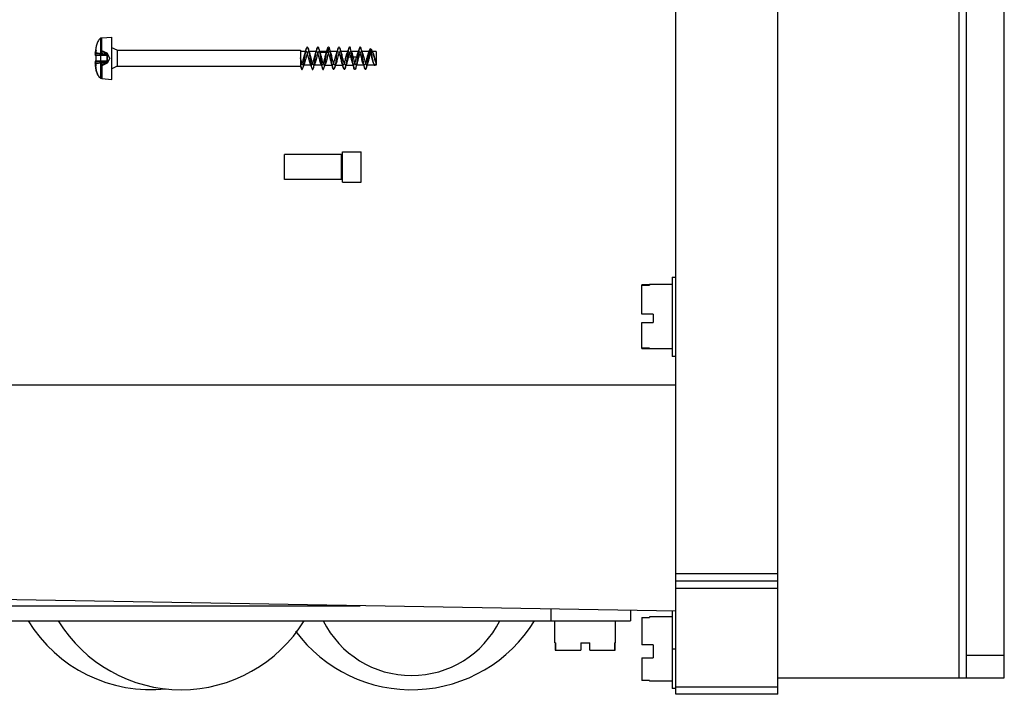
# Model space of a CAD drawing. Header units: millimetres. Extents: x 46 to 246, y 34 to 374.
# Tile 2 of 4: x 116 to 246, y 34 to 123. Entities that reach past the tile are written whole.
import ezdxf

# ---------------------------------------------------------------- set-up
doc = ezdxf.new("R2010")
doc.units = ezdxf.units.MM
doc.header["$LTSCALE"] = 26.55006
doc.layers.get('0').update_dxf_attribs({"linetype": 'CONTINUOUS'})

msp = doc.modelspace()

# ---------------------------------------------------------------- linework, layer by layer
at = {"color": 7}
for p, q in [((202.99, 33.65), (202.99, 373.65)), ((216.49, 33.65), (216.49, 373.65)), ((240.49, 35.85), (240.49, 371.45)), ((241.49, 35.85), (241.49, 371.45)), ((246.49, 35.85), (246.49, 371.45)), ((126.79, 120.51), (126.79, 115.23)), ((126.99, 120.56), (128.29, 120.67)), ((126.99, 118.46), (126.99, 120.56)), ((128.29, 115.07), (128.29, 120.67)), ((126.21, 118.92), (126.24, 118.9)), ((126.21, 118.88), (126.24, 118.9)), ((126.24, 118.54), (126.24, 118.9)), ((127.67, 118.53), (126.99, 118.87)), ((128.99, 118.92), (128.29, 119.27)), ((128.99, 118.92), (153.29, 118.92)), ((128.99, 118.92), (128.99, 116.82)), ((153.29, 118.92), (153.29, 116.82)), ((154.02, 118.77), (153.29, 118.77)), ((155.43, 118.77), (154.35, 118.77)), ((155.69, 119.22), (155.85, 118.68)), ((156.83, 118.77), (155.75, 118.77)), ((155.85, 118.68), (156.93, 118.68)), ((156.93, 118.68), (157.09, 119.22)), ((158.23, 118.77), (157.15, 118.77)), ((159.63, 118.77), (158.55, 118.77)), ((161.03, 118.77), (159.95, 118.77)), ((162.43, 118.77), (161.35, 118.77)), ((162.68, 119.03), (162.52, 119.1)), ((163.29, 118.77), (162.75, 118.77)), ((162.92, 118.53), (162.84, 118.74)), ((163.29, 118.77), (163.29, 116.97)), ((126.99, 118.46), (126.12, 118.57)), ((126.12, 118.57), (126.12, 118.56)), ((126.12, 118.56), (126.12, 118.57)), ((126.12, 118.57), (126.99, 118.46)), ((126.12, 118.26), (127.69, 118.26)), ((127.68, 118.26), (126.12, 118.26)), ((126.12, 117.49), (127.69, 117.49)), ((127.69, 117.49), (126.12, 117.49)), ((126.2, 118.24), (126.2, 117.5)), ((126.24, 118.54), (127.53, 118.39)), ((127.54, 118.39), (126.24, 118.54)), ((127.54, 117.36), (126.24, 117.21)), ((127.54, 117.36), (126.24, 117.21)), ((127.69, 118.38), (126.99, 118.46)), ((128.02, 117.87), (127.67, 118.53)), ((127.67, 118.41), (127.69, 118.38)), ((127.67, 118.26), (127.68, 118.26)), ((128.02, 117.87), (127.67, 117.21)), ((127.67, 117.49), (127.68, 117.49)), ((127.69, 118.38), (127.68, 118.38)), ((127.68, 118.38), (127.68, 118.38)), ((127.68, 118.26), (127.68, 118.26)), ((127.69, 117.49), (127.68, 117.49)), ((127.69, 117.37), (127.68, 117.37)), ((159.65, 118.07), (159.49, 118.21)), ((159.65, 118.07), (160.73, 118.07)), ((160.89, 118.21), (160.73, 118.07)), ((126.99, 117.28), (126.12, 117.18)), ((126.12, 117.18), (126.99, 117.28)), ((126.12, 117.19), (126.12, 117.18)), ((126.12, 117.18), (126.12, 117.18)), ((126.21, 116.87), (126.24, 116.85)), ((126.21, 116.82), (126.24, 116.85)), ((126.24, 116.85), (126.24, 117.21)), ((126.99, 117.28), (126.99, 115.19)), ((127.67, 117.21), (126.99, 116.87)), ((128.99, 116.82), (128.29, 116.47)), ((128.99, 116.82), (153.29, 116.82)), ((153.29, 116.98), (153.33, 116.98)), ((153.29, 116.84), (153.38, 116.56)), ((153.65, 116.98), (154.72, 116.98)), ((155.05, 116.98), (156.13, 116.98)), ((156.45, 116.97), (157.53, 116.97)), ((157.85, 116.97), (158.93, 116.97)), ((159.25, 116.97), (160.33, 116.97)), ((160.65, 116.98), (161.73, 116.98)), ((162.05, 116.98), (163.13, 116.98)), ((162.96, 117.21), (163.01, 117.08)), ((163.29, 116.97), (163.14, 116.91)), ((126.99, 115.19), (128.29, 115.07)), ((158.71, 105.12), (151.19, 105.12)), ((151.19, 101.82), (151.19, 105.12)), ((158.71, 101.82), (158.71, 105.12)), ((158.83, 105.47), (161.33, 105.47)), ((158.83, 101.47), (158.83, 105.47)), ((161.33, 101.47), (161.33, 105.47)), ((158.71, 101.82), (151.19, 101.82)), ((158.83, 101.47), (161.33, 101.47)), ((202.49, 88.9), (202.99, 88.9)), ((202.49, 88.9), (202.49, 78.4)), ((199.49, 87.87), (198.49, 87.87)), ((198.49, 83.99), (198.49, 87.87)), ((198.49, 87.81), (199.49, 87.81)), ((202.49, 87.9), (199.49, 87.9)), ((199.49, 87.9), (199.49, 87.81)), ((199.99, 83.99), (198.49, 83.99)), ((199.99, 83.99), (199.99, 82.9)), ((198.49, 82.9), (199.99, 82.9)), ((198.49, 79.43), (198.49, 82.9)), ((199.49, 79.49), (198.49, 79.49)), ((198.49, 79.43), (199.49, 79.43)), ((199.49, 79.49), (199.49, 79.4)), ((202.49, 79.4), (199.49, 79.4)), ((202.99, 78.4), (202.49, 78.4)), ((76.49, 74.65), (202.99, 74.65)), ((202.99, 49.65), (216.49, 49.65)), ((216.49, 48.65), (202.99, 48.65)), ((216.49, 47.65), (202.99, 47.65)), ((202.99, 44.65), (101.49, 46.42)), ((104.99, 45.38), (161.17, 45.38)), ((186.49, 43.38), (186.49, 44.94)), ((196.99, 44.76), (196.99, 43.38)), ((202.49, 44.66), (202.49, 34.4)), ((104.99, 43.38), (196.99, 43.38)), ((186.99, 40.48), (186.99, 43.38)), ((194.99, 40.48), (194.99, 43.38)), ((198.49, 43.82), (199.49, 43.82)), ((198.49, 43.82), (198.49, 40.22)), ((199.49, 43.77), (198.49, 43.77)), ((202.49, 43.9), (199.49, 43.9)), ((199.49, 43.9), (199.49, 43.82)), ((186.99, 40.48), (187.09, 40.48)), ((187.03, 40.48), (187.03, 39.48)), ((187.09, 39.48), (187.09, 40.48)), ((190.39, 40.48), (191.59, 40.48)), ((190.39, 40.48), (190.39, 39.48)), ((191.59, 39.48), (191.59, 40.48)), ((194.88, 40.48), (194.99, 40.48)), ((194.88, 40.48), (194.88, 39.48)), ((194.94, 39.48), (194.94, 40.48)), ((187.03, 39.48), (190.39, 39.48)), ((191.59, 39.48), (194.94, 39.48)), ((199.99, 40.22), (198.49, 40.22)), ((199.99, 40.22), (199.99, 38.47)), ((202.49, 39.65), (202.99, 39.65)), ((198.49, 38.47), (199.99, 38.47)), ((198.49, 38.47), (198.49, 35.48)), ((241.49, 38.85), (246.49, 38.85)), ((198.49, 35.53), (199.49, 35.53)), ((199.49, 35.48), (198.49, 35.48)), ((199.49, 35.48), (199.49, 35.4)), ((202.49, 35.4), (199.49, 35.4)), ((216.49, 35.85), (246.49, 35.85)), ((202.99, 34.4), (202.49, 34.4)), ((202.99, 34.65), (216.49, 34.65)), ((216.49, 33.65), (202.99, 33.65))]:
    msp.add_line(p, q, dxfattribs=at)
for points in [[(154.08, 119.19), (153.97, 118.84), (153.86, 118.53)], [(154.52, 118.53), (154.41, 118.84), (154.3, 119.19)], [(155.48, 119.18), (155.37, 118.84), (155.26, 118.53)], [(155.92, 118.53), (155.81, 118.84), (155.7, 119.19)], [(156.88, 119.19), (156.77, 118.84), (156.66, 118.53)], [(157.32, 118.53), (157.21, 118.84), (157.1, 119.18)], [(158.28, 119.18), (158.16, 118.83), (158.06, 118.53)], [(158.72, 118.53), (158.61, 118.84), (158.5, 119.19)], [(159.68, 119.19), (159.57, 118.84), (159.46, 118.53)], [(160.12, 118.53), (160.01, 118.83), (159.9, 119.18)], [(161.08, 119.18), (160.97, 118.84), (160.86, 118.53)], [(161.52, 118.53), (161.41, 118.84), (161.3, 119.18)], [(162.4, 118.95), (162.33, 118.73), (162.26, 118.53)], [(153.6, 116.56), (153.71, 116.9), (153.81, 117.21)], [(154.56, 117.22), (154.67, 116.91), (154.78, 116.56)], [(155, 116.56), (155.11, 116.91), (155.22, 117.21)], [(155.96, 117.21), (156.07, 116.91), (156.18, 116.56)], [(156.4, 116.56), (156.51, 116.9), (156.62, 117.21)], [(157.36, 117.21), (157.47, 116.91), (157.58, 116.56)], [(157.8, 116.56), (157.91, 116.9), (158.02, 117.21)], [(158.76, 117.21), (158.87, 116.91), (158.98, 116.56)], [(159.2, 116.56), (159.31, 116.9), (159.42, 117.21)], [(160.16, 117.21), (160.27, 116.9), (160.38, 116.56)], [(160.6, 116.56), (160.71, 116.9), (160.82, 117.21)], [(161.56, 117.22), (161.67, 116.91), (161.78, 116.56)], [(162.02, 116.62), (162.12, 116.93), (162.22, 117.21)]]:
    msp.add_lwpolyline(points, dxfattribs=at)
for centre, radius, start, end in [((121.45, 95.3), 23.73, 78.3564, 78.6367), ((121.61, 96.1), 22.91, 78.3501, 78.6404), ((193.77, 62.64), 87.66, 140.3853, 140.502), ((191.82, 64.25), 85.14, 140.3841, 140.5043), ((134.96, 117.95), 8.84, 177.0995, 178.0359), ((134.9, 117.95), 8.79, 177.0975, 178.0289), ((134.99, 117.8), 8.88, 181.9565, 182.8992), ((134.96, 117.79), 8.84, 181.9641, 182.9005), ((193.77, 173.1), 87.66, 219.498, 219.6147), ((191.89, 171.55), 85.22, 219.4958, 219.6159), ((238.84, 106.16), 80.26, 171.366, 171.6069), ((121.45, 140.45), 23.73, 281.3633, 281.6436), ((121.6, 139.7), 22.96, 281.36, 281.6497), ((133.49, 53.34), 19.08, 211.4756, 276.0731), ((137.49, 53.34), 19.08, 211.4756, 328.5244), ((167.99, 53.34), 19.08, 216.373, 328.5244), ((167.99, 49.19), 13.05, 206.4382, 333.5618)]:
    msp.add_arc(centre, radius, start, end, dxfattribs=at)
for points, knots in [([(126.79, 120.51), (126.74, 120.47), (126.64, 120.37), (126.52, 120.2), (126.41, 119.98), (126.32, 119.74), (126.25, 119.5), (126.2, 119.27), (126.17, 119.06), (126.15, 118.88), (126.13, 118.72), (126.12, 118.62), (126.12, 118.57)], [0, 0, 0, 0, 0.092065, 0.192174, 0.305422, 0.431988, 0.557323, 0.668592, 0.767339, 0.855018, 0.932275, 1, 1, 1, 1]), ([(126.79, 120.51), (126.81, 120.51), (126.86, 120.52), (126.92, 120.52), (126.97, 120.53), (126.99, 120.53)], [0, 0, 0, 0, 0.334885, 0.667694, 1, 1, 1, 1]), ([(126.99, 120.53), (126.97, 120.53), (126.92, 120.52), (126.86, 120.52), (126.81, 120.51), (126.79, 120.51)], [0, 0, 0, 0, 0.332443, 0.665251, 1, 1, 1, 1]), ([(126.21, 118.92), (126.19, 118.89), (126.17, 118.81), (126.14, 118.69), (126.13, 118.6), (126.12, 118.56)], [0, 0, 0, 0, 0.31173, 0.644819, 1, 1, 1, 1]), ([(126.12, 118.56), (126.13, 118.6), (126.14, 118.69), (126.17, 118.81), (126.19, 118.89), (126.21, 118.92)], [0, 0, 0, 0, 0.355162, 0.688278, 1, 1, 1, 1]), ([(126.12, 118.4), (126.13, 118.45), (126.14, 118.56), (126.17, 118.72), (126.19, 118.82), (126.21, 118.88)], [0, 0, 0, 0, 0.333789, 0.666329, 1, 1, 1, 1]), ([(126.21, 118.92), (126.21, 118.92), (126.21, 118.91), (126.21, 118.89), (126.21, 118.88), (126.21, 118.88)], [0, 0, 0, 0, 0.334163, 0.665837, 1, 1, 1, 1]), ([(126.99, 118.8), (127.07, 118.76), (127.23, 118.67), (127.46, 118.54), (127.6, 118.45), (127.67, 118.41)], [0, 0, 0, 0, 0.350111, 0.683407, 1, 1, 1, 1]), ([(127.67, 118.41), (127.6, 118.45), (127.46, 118.54), (127.23, 118.67), (127.07, 118.76), (126.99, 118.8)], [0, 0, 0, 0, 0.315452, 0.648836, 1, 1, 1, 1]), ([(156.93, 118.68), (156.92, 118.69), (156.92, 118.7), (156.91, 118.71), (156.9, 118.73), (156.89, 118.74), (156.87, 118.75), (156.86, 118.76), (156.84, 118.77), (156.83, 118.77), (156.81, 118.77), (156.79, 118.76), (156.76, 118.73), (156.73, 118.7), (156.7, 118.64), (156.67, 118.56), (156.63, 118.45), (156.59, 118.32), (156.55, 118.17), (156.51, 118.01), (156.47, 117.85), (156.43, 117.69), (156.39, 117.53), (156.35, 117.38), (156.31, 117.25), (156.27, 117.15), (156.23, 117.07), (156.19, 117.01), (156.15, 116.97), (156.09, 116.98), (156.05, 117.02), (156.01, 117.08), (155.97, 117.18), (155.93, 117.29), (155.89, 117.43), (155.85, 117.58), (155.81, 117.74), (155.77, 117.9), (155.73, 118.06), (155.69, 118.22), (155.65, 118.37), (155.61, 118.5), (155.57, 118.6), (155.53, 118.69), (155.49, 118.74), (155.44, 118.77), (155.39, 118.76), (155.35, 118.72), (155.31, 118.65), (155.27, 118.56), (155.23, 118.44), (155.19, 118.3), (155.15, 118.15), (155.11, 117.99), (155.07, 117.83), (155.03, 117.67), (154.98, 117.51), (154.94, 117.37), (154.9, 117.24), (154.87, 117.14), (154.83, 117.06), (154.79, 117), (154.74, 116.97), (154.69, 116.98), (154.65, 117.03), (154.61, 117.1), (154.57, 117.19), (154.53, 117.31), (154.49, 117.45), (154.45, 117.6), (154.41, 117.76), (154.36, 117.93), (154.32, 118.09), (154.28, 118.25), (154.24, 118.39), (154.2, 118.52), (154.16, 118.62), (154.12, 118.7), (154.08, 118.75), (154.03, 118.78), (153.98, 118.76), (153.94, 118.71), (153.9, 118.64), (153.86, 118.54), (153.82, 118.42), (153.78, 118.28), (153.74, 118.13), (153.7, 117.97), (153.66, 117.81), (153.62, 117.65), (153.58, 117.49), (153.54, 117.35), (153.5, 117.22), (153.46, 117.12), (153.42, 117.05), (153.38, 117), (153.33, 116.97), (153.3, 116.98), (153.29, 116.99)], [0, 0, 0, 0, 0.001684, 0.003397, 0.005131, 0.006869, 0.008595, 0.010297, 0.01198, 0.013693, 0.015568, 0.017859, 0.020937, 0.025281, 0.031472, 0.040105, 0.051693, 0.066051, 0.081872, 0.098001, 0.114346, 0.131047, 0.147764, 0.163385, 0.176848, 0.188019, 0.196951, 0.203798, 0.208841, 0.213036, 0.218248, 0.225616, 0.235525, 0.24783, 0.262294, 0.278073, 0.294427, 0.311138, 0.328083, 0.344602, 0.360083, 0.373713, 0.38507, 0.394059, 0.400848, 0.405673, 0.409837, 0.415227, 0.422911, 0.433195, 0.446037, 0.460608, 0.476168, 0.492313, 0.508929, 0.52578, 0.5425, 0.557851, 0.571062, 0.581997, 0.590736, 0.597368, 0.602206, 0.606415, 0.611923, 0.619761, 0.630182, 0.642898, 0.657571, 0.673374, 0.689799, 0.70666, 0.723744, 0.740144, 0.755267, 0.768436, 0.779365, 0.788023, 0.794537, 0.799151, 0.803346, 0.809001, 0.817067, 0.827737, 0.840908, 0.855587, 0.871105, 0.887194, 0.903821, 0.920632, 0.937208, 0.952418, 0.965514, 0.976309, 0.984858, 0.991179, 0.995727, 1, 1, 1, 1]), ([(155.85, 118.68), (155.84, 118.7), (155.82, 118.74), (155.77, 118.77), (155.72, 118.77), (155.67, 118.73), (155.64, 118.66), (155.6, 118.57), (155.56, 118.45), (155.51, 118.32), (155.47, 118.17), (155.43, 118.01), (155.39, 117.85), (155.35, 117.68), (155.31, 117.52), (155.27, 117.38), (155.23, 117.25), (155.19, 117.14), (155.15, 117.06), (155.11, 117), (155.06, 116.97), (155.01, 116.98), (154.97, 117.02), (154.93, 117.09), (154.89, 117.19), (154.85, 117.3), (154.81, 117.44), (154.77, 117.59), (154.73, 117.75), (154.69, 117.91), (154.65, 118.08), (154.61, 118.24), (154.57, 118.38), (154.53, 118.51), (154.49, 118.61), (154.45, 118.69), (154.41, 118.75), (154.36, 118.78), (154.31, 118.76), (154.27, 118.72), (154.23, 118.64), (154.19, 118.55), (154.15, 118.42), (154.11, 118.28), (154.06, 118.13), (154.02, 117.97), (153.98, 117.81), (153.94, 117.64), (153.9, 117.49), (153.86, 117.35), (153.82, 117.22), (153.78, 117.12), (153.74, 117.05), (153.7, 117), (153.65, 116.97), (153.6, 116.99), (153.56, 117.03), (153.52, 117.11), (153.48, 117.21), (153.44, 117.33), (153.4, 117.47), (153.36, 117.62), (153.32, 117.77), (153.3, 117.87), (153.29, 117.92)], [0, 0, 0, 0, 0.00988, 0.016942, 0.022887, 0.030378, 0.040912, 0.055083, 0.072869, 0.093427, 0.115669, 0.138749, 0.162314, 0.186227, 0.209947, 0.231854, 0.251127, 0.267151, 0.279837, 0.289342, 0.296204, 0.302212, 0.309925, 0.320651, 0.334915, 0.352579, 0.373368, 0.395875, 0.419155, 0.442874, 0.466845, 0.490184, 0.512041, 0.531076, 0.546798, 0.559143, 0.568382, 0.575056, 0.581183, 0.589227, 0.600594, 0.615629, 0.634112, 0.654952, 0.677394, 0.700625, 0.724511, 0.74869, 0.77216, 0.793249, 0.811501, 0.826512, 0.838399, 0.847349, 0.853968, 0.86014, 0.868392, 0.879898, 0.895014, 0.913585, 0.934874, 0.957268, 0.979378, 1, 1, 1, 1]), ([(153.84, 117.87), (153.86, 118.03), (153.91, 118.32), (153.97, 118.73), (154.04, 119.06), (154.08, 119.25), (154.19, 119.41), (154.3, 119.25), (154.33, 119.05), (154.41, 118.72), (154.47, 118.32), (154.52, 118.03), (154.54, 117.87)], [0, 0, 0, 0, 0.151542, 0.287558, 0.396828, 0.468136, 0.500192, 0.533218, 0.605765, 0.714376, 0.850054, 1, 1, 1, 1]), ([(155.24, 117.87), (155.26, 118.01), (155.3, 118.29), (155.36, 118.67), (155.42, 118.99), (155.49, 119.2), (155.53, 119.37), (155.66, 119.36), (155.67, 119.27), (155.69, 119.22)], [0, 0, 0, 0, 0.246978, 0.476635, 0.666505, 0.803513, 0.879968, 0.917265, 1, 1, 1, 1]), ([(155.69, 119.22), (155.71, 119.15), (155.76, 118.96), (155.82, 118.65), (155.88, 118.28), (155.92, 118.01), (155.94, 117.87)], [0, 0, 0, 0, 0.176047, 0.413145, 0.694111, 1, 1, 1, 1]), ([(159.65, 118.07), (159.62, 117.96), (159.57, 117.75), (159.49, 117.45), (159.41, 117.2), (159.36, 117.04), (159.23, 116.95), (159.13, 117.09), (159.06, 117.27), (158.98, 117.54), (158.91, 117.85), (158.83, 118.16), (158.75, 118.44), (158.68, 118.63), (158.6, 118.79), (158.45, 118.74), (158.4, 118.57), (158.32, 118.35), (158.24, 118.05), (158.16, 117.73), (158.09, 117.43), (158.01, 117.19), (157.95, 117.02), (157.82, 116.95), (157.72, 117.1), (157.66, 117.28), (157.58, 117.55), (157.5, 117.86), (157.42, 118.18), (157.35, 118.46), (157.28, 118.64), (157.19, 118.79), (157.05, 118.73), (157, 118.56), (156.91, 118.33), (156.84, 118.02), (156.76, 117.71), (156.68, 117.41), (156.6, 117.18), (156.55, 117.01), (156.4, 116.95), (156.32, 117.11), (156.25, 117.3), (156.17, 117.58), (156.1, 117.89), (156.02, 118.2), (155.94, 118.46), (155.88, 118.62), (155.85, 118.68)], [0, 0, 0, 0, 0.031284, 0.060955, 0.085375, 0.10161, 0.110227, 0.120748, 0.140067, 0.166746, 0.19695, 0.227553, 0.25519, 0.275919, 0.287732, 0.295605, 0.310574, 0.33373, 0.362712, 0.394212, 0.423867, 0.447944, 0.463794, 0.472001, 0.482905, 0.502359, 0.529037, 0.559827, 0.590859, 0.618077, 0.63815, 0.649415, 0.657495, 0.673162, 0.69706, 0.726429, 0.757834, 0.787086, 0.810449, 0.825756, 0.833797, 0.845433, 0.865646, 0.89279, 0.923231, 0.954034, 0.980545, 1, 1, 1, 1]), ([(156.64, 117.87), (156.66, 118.01), (156.7, 118.29), (156.76, 118.67), (156.82, 118.99), (156.89, 119.2), (156.93, 119.37), (157.06, 119.36), (157.07, 119.27), (157.09, 119.22)], [0, 0, 0, 0, 0.247602, 0.476035, 0.66649, 0.803299, 0.879852, 0.917051, 1, 1, 1, 1]), ([(156.93, 118.68), (156.96, 118.62), (157.02, 118.46), (157.1, 118.2), (157.18, 117.88), (157.25, 117.57), (157.33, 117.29), (157.4, 117.11), (157.49, 116.95), (157.63, 117.02), (157.68, 117.18), (157.76, 117.42), (157.84, 117.71), (157.92, 118.03), (157.99, 118.33), (158.07, 118.56), (158.13, 118.72), (158.26, 118.8), (158.35, 118.65), (158.42, 118.47), (158.5, 118.2), (158.57, 117.89), (158.65, 117.58), (158.73, 117.3), (158.8, 117.12), (158.88, 116.96), (159.02, 117), (159.07, 117.17), (159.16, 117.39), (159.23, 117.69), (159.31, 118), (159.38, 118.3), (159.47, 118.54), (159.52, 118.71), (159.65, 118.8), (159.75, 118.66), (159.81, 118.49), (159.89, 118.22), (159.96, 117.92), (160.03, 117.64), (160.1, 117.4), (160.16, 117.22), (160.21, 117.1), (160.25, 117.02), (160.29, 116.98), (160.34, 116.97), (160.38, 116.99), (160.41, 117.03), (160.43, 117.07), (160.46, 117.12), (160.48, 117.18), (160.5, 117.23), (160.52, 117.29), (160.54, 117.35), (160.56, 117.4), (160.57, 117.46), (160.58, 117.51), (160.6, 117.55), (160.61, 117.6), (160.62, 117.64), (160.63, 117.67), (160.64, 117.71), (160.64, 117.74), (160.65, 117.77), (160.66, 117.8), (160.66, 117.82), (160.67, 117.84), (160.68, 117.87), (160.68, 117.89), (160.68, 117.9), (160.69, 117.92), (160.69, 117.93), (160.7, 117.95), (160.7, 117.96), (160.7, 117.97), (160.71, 117.99), (160.71, 118), (160.71, 118.01), (160.71, 118.02), (160.72, 118.03), (160.72, 118.05), (160.72, 118.06), (160.73, 118.06), (160.73, 118.07), (160.73, 118.07)], [0, 0, 0, 0, 0.019606, 0.046144, 0.076638, 0.107644, 0.135012, 0.154968, 0.166286, 0.174368, 0.189839, 0.213291, 0.242571, 0.273733, 0.302814, 0.326339, 0.341843, 0.350012, 0.360864, 0.380309, 0.406774, 0.437263, 0.467956, 0.49492, 0.515057, 0.526765, 0.534485, 0.549097, 0.572003, 0.600848, 0.632009, 0.661532, 0.685702, 0.702074, 0.710617, 0.720991, 0.739826, 0.766003, 0.795678, 0.823412, 0.846088, 0.863378, 0.875394, 0.883204, 0.888076, 0.891502, 0.894949, 0.899033, 0.903763, 0.909036, 0.914635, 0.920362, 0.925997, 0.931444, 0.936691, 0.941702, 0.946422, 0.950841, 0.95496, 0.958782, 0.962323, 0.965594, 0.968616, 0.971404, 0.973968, 0.976321, 0.978478, 0.980454, 0.982267, 0.983932, 0.985468, 0.986893, 0.988225, 0.989481, 0.990679, 0.991838, 0.992975, 0.994108, 0.995254, 0.99639, 0.997435, 0.998387, 0.999256, 1, 1, 1, 1]), ([(157.09, 119.22), (157.11, 119.15), (157.16, 118.96), (157.22, 118.65), (157.28, 118.28), (157.32, 118.01), (157.34, 117.87)], [0, 0, 0, 0, 0.175343, 0.41373, 0.696028, 1, 1, 1, 1]), ([(158.04, 117.87), (158.06, 118.03), (158.11, 118.33), (158.17, 118.73), (158.24, 119.06), (158.28, 119.25), (158.39, 119.41), (158.49, 119.25), (158.53, 119.06), (158.61, 118.73), (158.67, 118.33), (158.72, 118.03), (158.74, 117.87)], [0, 0, 0, 0, 0.151394, 0.288119, 0.396687, 0.467932, 0.50002, 0.532091, 0.602948, 0.711023, 0.847614, 1, 1, 1, 1]), ([(160.14, 117.87), (160.11, 118.03), (160.07, 118.34), (160.01, 118.75), (159.92, 119.08), (159.9, 119.28), (159.76, 119.41), (159.68, 119.2), (159.62, 118.99), (159.55, 118.62), (159.51, 118.36), (159.49, 118.21)], [0, 0, 0, 0, 0.174982, 0.332055, 0.455149, 0.532368, 0.564334, 0.609789, 0.702878, 0.837346, 1, 1, 1, 1]), ([(159.65, 118.07), (159.68, 118.17), (159.72, 118.36), (159.8, 118.58), (159.86, 118.75), (160.01, 118.78), (160.09, 118.61), (160.16, 118.4), (160.24, 118.11), (160.32, 117.79), (160.39, 117.49), (160.48, 117.24), (160.53, 117.06), (160.65, 116.95), (160.77, 117.06), (160.82, 117.24), (160.91, 117.49), (160.98, 117.8), (161.06, 118.11), (161.13, 118.4), (161.21, 118.6), (161.28, 118.76), (161.42, 118.77), (161.49, 118.6), (161.57, 118.4), (161.64, 118.11), (161.72, 117.8), (161.79, 117.5), (161.87, 117.24), (161.93, 117.07), (162.04, 116.95), (162.16, 117.05), (162.22, 117.23), (162.3, 117.48), (162.38, 117.79), (162.46, 118.1), (162.53, 118.39), (162.61, 118.6), (162.67, 118.76), (162.82, 118.77), (162.89, 118.6), (162.97, 118.39), (163.04, 118.1), (163.12, 117.78), (163.2, 117.48), (163.26, 117.28), (163.29, 117.2)], [0, 0, 0, 0, 0.030365, 0.054958, 0.06981, 0.078081, 0.091973, 0.115153, 0.146053, 0.178691, 0.209793, 0.237229, 0.255712, 0.265576, 0.275526, 0.293996, 0.321668, 0.353154, 0.38511, 0.415262, 0.438284, 0.451823, 0.459847, 0.473415, 0.496419, 0.526734, 0.558931, 0.590222, 0.617562, 0.63615, 0.646122, 0.655681, 0.67389, 0.701471, 0.733003, 0.765125, 0.795599, 0.81861, 0.832645, 0.840828, 0.854223, 0.87843, 0.908883, 0.941726, 0.97347, 1, 1, 1, 1]), ([(163.29, 117.2), (163.27, 117.14), (163.24, 117.05), (163.12, 116.95), (163.01, 117.07), (162.95, 117.25), (162.87, 117.51), (162.79, 117.81), (162.72, 118.12), (162.64, 118.41), (162.56, 118.61), (162.5, 118.77), (162.35, 118.76), (162.29, 118.59), (162.2, 118.38), (162.13, 118.09), (162.05, 117.78), (161.98, 117.48), (161.9, 117.23), (161.84, 117.05), (161.72, 116.95), (161.61, 117.07), (161.55, 117.24), (161.47, 117.5), (161.39, 117.81), (161.31, 118.13), (161.24, 118.42), (161.16, 118.61), (161.09, 118.78), (160.94, 118.75), (160.88, 118.58), (160.8, 118.36), (160.75, 118.17), (160.73, 118.07)], [0, 0, 0, 0, 0.026811, 0.041383, 0.056559, 0.084733, 0.125421, 0.172393, 0.219543, 0.264363, 0.297352, 0.31768, 0.329936, 0.351025, 0.386609, 0.431512, 0.478957, 0.525126, 0.565201, 0.591723, 0.606144, 0.621083, 0.649243, 0.690511, 0.737574, 0.786306, 0.830942, 0.863753, 0.884231, 0.89659, 0.918912, 0.955216, 1, 1, 1, 1]), ([(161.54, 117.87), (161.51, 118.03), (161.47, 118.34), (161.41, 118.75), (161.32, 119.08), (161.3, 119.28), (161.16, 119.41), (161.08, 119.2), (161.02, 118.99), (160.95, 118.62), (160.91, 118.35), (160.89, 118.21)], [0, 0, 0, 0, 0.175629, 0.332567, 0.454555, 0.532462, 0.564468, 0.610284, 0.704497, 0.83955, 1, 1, 1, 1]), ([(162.83, 117.87), (162.81, 117.99), (162.77, 118.22), (162.71, 118.53), (162.65, 118.81), (162.6, 118.97), (162.54, 119.13), (162.41, 119.05), (162.39, 118.87), (162.31, 118.61), (162.26, 118.26), (162.22, 118.01), (162.2, 117.87)], [0, 0, 0, 0, 0.138634, 0.267974, 0.376264, 0.453645, 0.495353, 0.522722, 0.589656, 0.697901, 0.84079, 1, 1, 1, 1]), ([(163.07, 117.87), (163.05, 117.98), (162.99, 118.2), (162.92, 118.49), (162.84, 118.75), (162.78, 118.92), (162.69, 119.06), (162.56, 119), (162.51, 118.83), (162.43, 118.58), (162.36, 118.25), (162.31, 118), (162.28, 117.87)], [0, 0, 0, 0, 0.134925, 0.261894, 0.371731, 0.450673, 0.495344, 0.528466, 0.595057, 0.699708, 0.839603, 1, 1, 1, 1]), ([(126.2, 118.24), (126.18, 118.25), (126.16, 118.25), (126.14, 118.25), (126.12, 118.25), (126.12, 118.26)], [0, 0, 0, 0, 0.449581, 0.771484, 1, 1, 1, 1]), ([(126.12, 118.26), (126.12, 118.26), (126.14, 118.25), (126.16, 118.25), (126.18, 118.25), (126.2, 118.24)], [0, 0, 0, 0, 0.23468, 0.558062, 1, 1, 1, 1]), ([(126.2, 117.5), (126.18, 117.5), (126.16, 117.5), (126.14, 117.49), (126.12, 117.49), (126.12, 117.49)], [0, 0, 0, 0, 0.449581, 0.771484, 1, 1, 1, 1]), ([(126.12, 117.49), (126.12, 117.49), (126.14, 117.5), (126.16, 117.5), (126.18, 117.5), (126.2, 117.5)], [0, 0, 0, 0, 0.233593, 0.556974, 1, 1, 1, 1]), ([(126.21, 116.87), (126.19, 116.92), (126.17, 117.03), (126.14, 117.19), (126.13, 117.29), (126.12, 117.35)], [0, 0, 0, 0, 0.33368, 0.666194, 1, 1, 1, 1]), ([(127.67, 118.26), (127.53, 118.26), (127.21, 118.25), (126.72, 118.25), (126.38, 118.25), (126.2, 118.24)], [0, 0, 0, 0, 0.29938, 0.633477, 1, 1, 1, 1]), ([(127.67, 118.26), (127.52, 118.26), (127.2, 118.25), (126.7, 118.25), (126.37, 118.25), (126.2, 118.24)], [0, 0, 0, 0, 0.316427, 0.650309, 1, 1, 1, 1]), ([(126.2, 117.5), (126.37, 117.5), (126.72, 117.5), (127.21, 117.49), (127.52, 117.49), (127.67, 117.49)], [0, 0, 0, 0, 0.363908, 0.697699, 1, 1, 1, 1]), ([(127.67, 117.49), (127.53, 117.49), (127.21, 117.49), (126.72, 117.5), (126.38, 117.5), (126.2, 117.5)], [0, 0, 0, 0, 0.300062, 0.634127, 1, 1, 1, 1]), ([(126.99, 118.46), (127.07, 118.45), (127.22, 118.43), (127.45, 118.41), (127.61, 118.39), (127.68, 118.38)], [0, 0, 0, 0, 0.335205, 0.668297, 1, 1, 1, 1]), ([(126.99, 117.28), (127.07, 117.29), (127.22, 117.31), (127.45, 117.34), (127.61, 117.36), (127.69, 117.37)], [0, 0, 0, 0, 0.335246, 0.668312, 1, 1, 1, 1]), ([(127.68, 117.37), (127.61, 117.36), (127.45, 117.34), (127.22, 117.31), (127.07, 117.29), (126.99, 117.28)], [0, 0, 0, 0, 0.334059, 0.66688, 1, 1, 1, 1]), ([(127.53, 118.39), (127.55, 118.39), (127.58, 118.38), (127.63, 118.38), (127.66, 118.38), (127.67, 118.38)], [0, 0, 0, 0, 0.338019, 0.67059, 1, 1, 1, 1]), ([(127.53, 118.39), (127.55, 118.38), (127.58, 118.36), (127.63, 118.33), (127.66, 118.31), (127.67, 118.3)], [0, 0, 0, 0, 0.334558, 0.666083, 1, 1, 1, 1]), ([(127.54, 118.39), (127.55, 118.38), (127.58, 118.36), (127.63, 118.33), (127.66, 118.31), (127.67, 118.3)], [0, 0, 0, 0, 0.334482, 0.665951, 1, 1, 1, 1]), ([(127.67, 118.38), (127.66, 118.38), (127.63, 118.38), (127.58, 118.38), (127.55, 118.39), (127.54, 118.39)], [0, 0, 0, 0, 0.329424, 0.661974, 1, 1, 1, 1]), ([(127.54, 117.36), (127.55, 117.37), (127.58, 117.39), (127.63, 117.42), (127.66, 117.44), (127.67, 117.45)], [0, 0, 0, 0, 0.334482, 0.665951, 1, 1, 1, 1]), ([(127.67, 117.45), (127.66, 117.44), (127.63, 117.42), (127.58, 117.39), (127.55, 117.37), (127.54, 117.36)], [0, 0, 0, 0, 0.333899, 0.665298, 1, 1, 1, 1]), ([(127.67, 117.37), (127.66, 117.37), (127.63, 117.37), (127.58, 117.36), (127.55, 117.36), (127.54, 117.36)], [0, 0, 0, 0, 0.329368, 0.66187, 1, 1, 1, 1]), ([(127.54, 117.36), (127.55, 117.36), (127.58, 117.36), (127.63, 117.37), (127.66, 117.37), (127.67, 117.37)], [0, 0, 0, 0, 0.338346, 0.670848, 1, 1, 1, 1]), ([(127.67, 118.41), (127.67, 118.43), (127.67, 118.47), (127.67, 118.51), (127.67, 118.53), (127.67, 118.53)], [0, 0, 0, 0, 0.549872, 0.88853, 1, 1, 1, 1]), ([(127.67, 118.53), (127.67, 118.53), (127.67, 118.51), (127.67, 118.47), (127.67, 118.43), (127.67, 118.41)], [0, 0, 0, 0, 0.112455, 0.448973, 1, 1, 1, 1]), ([(127.67, 118.41), (127.67, 118.4), (127.68, 118.4), (127.68, 118.39), (127.68, 118.38), (127.68, 118.38)], [0, 0, 0, 0, 0.344726, 0.664815, 1, 1, 1, 1]), ([(127.67, 118.3), (127.67, 118.31), (127.67, 118.33), (127.67, 118.35), (127.67, 118.37), (127.67, 118.38)], [0, 0, 0, 0, 0.346172, 0.702524, 1, 1, 1, 1]), ([(127.67, 118.38), (127.67, 118.37), (127.67, 118.35), (127.67, 118.33), (127.67, 118.31), (127.67, 118.3)], [0, 0, 0, 0, 0.297241, 0.653158, 1, 1, 1, 1]), ([(127.69, 118.26), (127.68, 118.26), (127.68, 118.27), (127.68, 118.28), (127.67, 118.29), (127.67, 118.3)], [0, 0, 0, 0, 0.332202, 0.663881, 1, 1, 1, 1]), ([(127.68, 118.26), (127.68, 118.27), (127.68, 118.27), (127.68, 118.29), (127.67, 118.29), (127.67, 118.3)], [0, 0, 0, 0, 0.334054, 0.648154, 1, 1, 1, 1]), ([(127.67, 117.49), (127.67, 117.55), (127.67, 117.68), (127.67, 117.87), (127.67, 118.07), (127.67, 118.2), (127.67, 118.26)], [0, 0, 0, 0, 0.238419, 0.499879, 0.760487, 1, 1, 1, 1]), ([(127.67, 118.26), (127.67, 118.2), (127.67, 118.07), (127.67, 117.87), (127.67, 117.68), (127.67, 117.55), (127.67, 117.49)], [0, 0, 0, 0, 0.237781, 0.499331, 0.76045, 1, 1, 1, 1]), ([(127.67, 117.45), (127.67, 117.45), (127.68, 117.46), (127.68, 117.48), (127.69, 117.48), (127.69, 117.49)], [0, 0, 0, 0, 0.338857, 0.65776, 1, 1, 1, 1]), ([(127.69, 117.49), (127.68, 117.48), (127.68, 117.47), (127.68, 117.46), (127.67, 117.45), (127.67, 117.45)], [0, 0, 0, 0, 0.324782, 0.656271, 1, 1, 1, 1]), ([(127.67, 117.45), (127.67, 117.44), (127.67, 117.42), (127.67, 117.39), (127.67, 117.38), (127.67, 117.37)], [0, 0, 0, 0, 0.346293, 0.702797, 1, 1, 1, 1]), ([(127.67, 117.45), (127.67, 117.44), (127.67, 117.42), (127.67, 117.39), (127.67, 117.38), (127.67, 117.37)], [0, 0, 0, 0, 0.344607, 0.700891, 1, 1, 1, 1]), ([(127.67, 117.34), (127.67, 117.34), (127.68, 117.35), (127.68, 117.36), (127.68, 117.36), (127.69, 117.37)], [0, 0, 0, 0, 0.345331, 0.665298, 1, 1, 1, 1]), ([(127.68, 117.37), (127.68, 117.36), (127.68, 117.36), (127.68, 117.35), (127.67, 117.34), (127.67, 117.34)], [0, 0, 0, 0, 0.334055, 0.646162, 1, 1, 1, 1]), ([(153.29, 116.94), (153.31, 116.83), (153.35, 116.66), (153.39, 116.47), (153.5, 116.34), (153.59, 116.51), (153.64, 116.7), (153.71, 117.03), (153.77, 117.43), (153.82, 117.72), (153.84, 117.87)], [0, 0, 0, 0, 0.145349, 0.241109, 0.283253, 0.332069, 0.436115, 0.59174, 0.785126, 1, 1, 1, 1]), ([(154.54, 117.87), (154.56, 117.72), (154.61, 117.42), (154.67, 117.01), (154.75, 116.68), (154.78, 116.49), (154.89, 116.34), (155, 116.5), (155.04, 116.7), (155.11, 117.03), (155.17, 117.43), (155.22, 117.72), (155.24, 117.87)], [0, 0, 0, 0, 0.152464, 0.289427, 0.397781, 0.468932, 0.500588, 0.534181, 0.607386, 0.716365, 0.852332, 1, 1, 1, 1]), ([(155.94, 117.87), (155.96, 117.72), (156.01, 117.43), (156.07, 117.03), (156.14, 116.69), (156.18, 116.5), (156.28, 116.34), (156.39, 116.49), (156.43, 116.68), (156.51, 117.02), (156.57, 117.42), (156.62, 117.72), (156.64, 117.87)], [0, 0, 0, 0, 0.149667, 0.285017, 0.394329, 0.466429, 0.499516, 0.531053, 0.602099, 0.711152, 0.848587, 1, 1, 1, 1]), ([(158.04, 117.87), (158.02, 117.72), (157.97, 117.42), (157.91, 117.02), (157.83, 116.69), (157.79, 116.5), (157.69, 116.34), (157.58, 116.49), (157.54, 116.69), (157.47, 117.02), (157.41, 117.42), (157.36, 117.72), (157.34, 117.87)], [0, 0, 0, 0, 0.151218, 0.286604, 0.394917, 0.467044, 0.499828, 0.532257, 0.604161, 0.712508, 0.848442, 1, 1, 1, 1]), ([(159.44, 117.87), (159.42, 117.72), (159.37, 117.42), (159.31, 117.02), (159.23, 116.69), (159.2, 116.49), (159.09, 116.34), (158.98, 116.5), (158.94, 116.69), (158.87, 117.03), (158.81, 117.43), (158.76, 117.72), (158.74, 117.87)], [0, 0, 0, 0, 0.149932, 0.287276, 0.3969, 0.468341, 0.500288, 0.533222, 0.605775, 0.715665, 0.851584, 1, 1, 1, 1]), ([(160.84, 117.87), (160.82, 117.72), (160.77, 117.42), (160.71, 117.02), (160.63, 116.68), (160.59, 116.49), (160.49, 116.34), (160.38, 116.49), (160.34, 116.69), (160.27, 117.02), (160.21, 117.42), (160.16, 117.72), (160.14, 117.87)], [0, 0, 0, 0, 0.151494, 0.288635, 0.397307, 0.468081, 0.500032, 0.532318, 0.60379, 0.711856, 0.84804, 1, 1, 1, 1]), ([(160.89, 118.21), (160.89, 118.2), (160.89, 118.19), (160.88, 118.18), (160.88, 118.16), (160.88, 118.14), (160.88, 118.12), (160.87, 118.1), (160.87, 118.08), (160.87, 118.06), (160.86, 118.03), (160.86, 118.01), (160.85, 117.98), (160.85, 117.94), (160.84, 117.91), (160.84, 117.89), (160.84, 117.87)], [0, 0, 0, 0, 0.040777, 0.087288, 0.138266, 0.191578, 0.248564, 0.309591, 0.374321, 0.44368, 0.518573, 0.59965, 0.687611, 0.783191, 0.88709, 1, 1, 1, 1]), ([(161.89, 116.37), (161.85, 116.37), (161.79, 116.5), (161.74, 116.69), (161.67, 117.03), (161.61, 117.43), (161.56, 117.72), (161.54, 117.87)], [0, 0, 0, 0, 0.066479, 0.210515, 0.428941, 0.702539, 1, 1, 1, 1]), ([(161.89, 116.37), (161.93, 116.39), (161.99, 116.52), (162.06, 116.73), (162.13, 117.07), (162.21, 117.45), (162.26, 117.73), (162.28, 117.87)], [0, 0, 0, 0, 0.08263, 0.237241, 0.458701, 0.725817, 1, 1, 1, 1]), ([(162.2, 117.87), (162.18, 117.73), (162.14, 117.44), (162.08, 117.05), (162.02, 116.72), (161.97, 116.52), (161.92, 116.39), (161.89, 116.37)], [0, 0, 0, 0, 0.289718, 0.55753, 0.774706, 0.92437, 1, 1, 1, 1]), ([(163.29, 117.2), (163.27, 117.14), (163.23, 117.05), (163.18, 116.9), (163.06, 116.92), (163.02, 117.07), (162.95, 117.26), (162.89, 117.55), (162.85, 117.76), (162.83, 117.87)], [0, 0, 0, 0, 0.139688, 0.228227, 0.275872, 0.370071, 0.529696, 0.73961, 1, 1, 1, 1]), ([(163.07, 117.87), (163.1, 117.79), (163.14, 117.62), (163.21, 117.39), (163.26, 117.25), (163.29, 117.2)], [0, 0, 0, 0, 0.378999, 0.729608, 1, 1, 1, 1]), ([(126.21, 116.82), (126.19, 116.86), (126.17, 116.94), (126.14, 117.06), (126.13, 117.14), (126.12, 117.19)], [0, 0, 0, 0, 0.311728, 0.644817, 1, 1, 1, 1]), ([(126.12, 117.19), (126.13, 117.14), (126.14, 117.06), (126.17, 116.94), (126.19, 116.86), (126.21, 116.82)], [0, 0, 0, 0, 0.35516, 0.688275, 1, 1, 1, 1]), ([(126.12, 117.18), (126.12, 117.13), (126.13, 117.03), (126.15, 116.87), (126.17, 116.68), (126.2, 116.48), (126.25, 116.25), (126.32, 116), (126.41, 115.76), (126.52, 115.55), (126.64, 115.37), (126.74, 115.28), (126.79, 115.23)], [0, 0, 0, 0, 0.067937, 0.145405, 0.233357, 0.332443, 0.44336, 0.56701, 0.693106, 0.807123, 0.907638, 1, 1, 1, 1]), ([(126.79, 115.23), (126.74, 115.28), (126.64, 115.37), (126.52, 115.55), (126.41, 115.76), (126.32, 116), (126.25, 116.25), (126.2, 116.48), (126.17, 116.68), (126.15, 116.87), (126.13, 117.03), (126.12, 117.13), (126.12, 117.18)], [0, 0, 0, 0, 0.092065, 0.192174, 0.305422, 0.431988, 0.557323, 0.668592, 0.767339, 0.855018, 0.932275, 1, 1, 1, 1]), ([(126.21, 116.82), (126.21, 116.83), (126.21, 116.84), (126.21, 116.86), (126.21, 116.87), (126.21, 116.87)], [0, 0, 0, 0, 0.334163, 0.665837, 1, 1, 1, 1]), ([(126.99, 116.95), (127.07, 116.99), (127.23, 117.08), (127.46, 117.2), (127.6, 117.29), (127.67, 117.34)], [0, 0, 0, 0, 0.34978, 0.68303, 1, 1, 1, 1]), ([(127.67, 117.34), (127.6, 117.29), (127.46, 117.21), (127.23, 117.08), (127.07, 116.99), (126.99, 116.95)], [0, 0, 0, 0, 0.315459, 0.648834, 1, 1, 1, 1]), ([(127.67, 117.21), (127.67, 117.22), (127.67, 117.24), (127.67, 117.28), (127.67, 117.31), (127.67, 117.34)], [0, 0, 0, 0, 0.112116, 0.448253, 1, 1, 1, 1]), ([(127.67, 117.34), (127.67, 117.32), (127.67, 117.28), (127.67, 117.24), (127.67, 117.22), (127.67, 117.21)], [0, 0, 0, 0, 0.549903, 0.888606, 1, 1, 1, 1]), ([(126.79, 115.23), (126.81, 115.23), (126.86, 115.23), (126.92, 115.23), (126.97, 115.22), (126.99, 115.22)], [0, 0, 0, 0, 0.334885, 0.667694, 1, 1, 1, 1]), ([(126.99, 115.22), (126.97, 115.22), (126.92, 115.23), (126.86, 115.23), (126.81, 115.23), (126.79, 115.23)], [0, 0, 0, 0, 0.332442, 0.665251, 1, 1, 1, 1])]:
    msp.add_open_spline(points, degree=3, knots=knots, dxfattribs=at)
msp.add_open_spline([(127.67, 117.37), (127.68, 117.37), (127.68, 117.37), (127.68, 117.37)], degree=3, dxfattribs=at)

doc.saveas('drawing.dxf')
